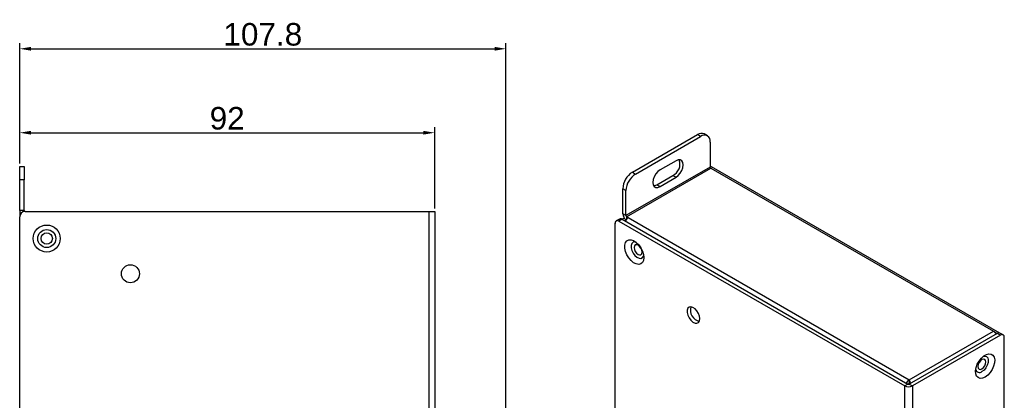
# Model space of a CAD drawing. Header units: millimetres. Extents: x 225 to 1127, y -1473 to -1207.
# Tile 3 of 3: x 905 to 1123, y -1305 to -1220. Entities that reach past the tile are written whole.
import ezdxf

# ---------------------------------------------------------------- set-up
doc = ezdxf.new("R2010")
doc.units = ezdxf.units.MM
doc.header["$PDSIZE"] = -1
doc.styles.get("Standard").update_dxf_attribs({"font": 'arial.ttf', "height": 5})
doc.dimstyles.new('ISO-25', dxfattribs={"dimtxt": 5, "dimasz": 2.5, "dimexe": 1.25, "dimexo": 0.625, "dimtad": 1, "dimdec": 1, "dimdsep": 46, "dimtxsty": 'Standard', "dimcen": 2.5, "dimadec": 0, "dimazin": 0, "dimtfac": 1, "dimtdec": 1, "dimtmove": 0, "dimatfit": 3, "dimfxl": 1, "dimarcsym": 0})

# ---------------------------------------------------------------- blocks, each defined once
blk = doc.blocks.new('*D31')
at = {"color": 0, "lineweight": -2}
for p, q in [((904.72, -1251.97), (904.72, -1243.88)), ((996.72, -1261.97), (996.72, -1243.88)), ((907.22, -1245.13), (994.22, -1245.13))]:
    blk.add_line(p, q, dxfattribs=at)
at = {"color": 0}
for points in [[(907.22, -1244.71), (907.22, -1245.54), (904.72, -1245.13)], [(994.22, -1244.71), (994.22, -1245.54), (996.72, -1245.13)]]:
    blk.add_solid(points, dxfattribs=at)
at = {"layer": 'Defpoints', "color": 0}
for p in [(996.72, -1245.13), (904.72, -1252.6), (996.72, -1262.6)]:
    blk.add_point(p, dxfattribs=at)
at = {"color": 0, "insert": (950.72, -1241.95), "char_height": 5, "attachment_point": 5}
blk.add_mtext('92', dxfattribs=at)
blk = doc.blocks.new('*D32')
at = {"color": 0, "lineweight": -2}
for p, q in [((904.72, -1251.97), (904.72, -1225.25)), ((907.22, -1226.5), (1010.02, -1226.5)), ((1012.52, -1318.85), (1012.52, -1225.25))]:
    blk.add_line(p, q, dxfattribs=at)
at = {"color": 0}
for points in [[(907.22, -1226.08), (907.22, -1226.92), (904.72, -1226.5)], [(1010.02, -1226.08), (1010.02, -1226.92), (1012.52, -1226.5)]]:
    blk.add_solid(points, dxfattribs=at)
at = {"layer": 'Defpoints', "color": 0}
for p in [(1012.52, -1226.5), (904.72, -1252.6), (1012.52, -1319.47)]:
    blk.add_point(p, dxfattribs=at)
at = {"color": 0, "insert": (958.62, -1223.32), "char_height": 5, "attachment_point": 5}
blk.add_mtext('107.8', dxfattribs=at)

msp = doc.modelspace()

# ---------------------------------------------------------------- linework, layer by layer
at = {"color": 7, "linetype": 'Continuous', "lineweight": 25}
for p, q in [((1040.55, -1253.88), (1054.97, -1245.55)), ((1041.25, -1254.29), (1055.68, -1245.96)), ((1055.68, -1245.96), (1054.97, -1245.55)), ((1057.18, -1245.81), (1056.47, -1245.4)), ((1057.8, -1247.19), (1057.8, -1252.74)), ((904.72, -1252.6), (905.72, -1252.6)), ((904.72, -1255.6), (904.72, -1252.6)), ((905.72, -1252.6), (905.72, -1255.6)), ((1057.8, -1252.74), (1039.13, -1263.52)), ((1050.23, -1251.35), (1046.7, -1253.39)), ((1058.11, -1252.68), (1057.8, -1252.56)), ((1122.04, -1289.58), (1058.12, -1252.68)), ((1039.27, -1263.76), (1057.94, -1252.98)), ((1040.55, -1253.88), (1041.25, -1254.29)), ((1045.99, -1256.66), (1049.53, -1254.62)), ((1046.7, -1257.07), (1050.23, -1255.02)), ((1049.53, -1254.62), (1050.23, -1255.02)), ((1057.94, -1252.98), (1120.59, -1289.15)), ((904.72, -1262.4), (904.72, -1255.6)), ((905.72, -1255.6), (904.72, -1255.6)), ((905.72, -1262.4), (905.72, -1255.6)), ((1045.99, -1256.66), (1046.7, -1257.07)), ((1039.13, -1257.96), (1038.42, -1257.55)), ((1038.42, -1263.11), (1038.42, -1257.55)), ((1039.13, -1263.52), (1039.13, -1257.96)), ((905.72, -1262.4), (904.72, -1262.4)), ((904.72, -1262.6), (904.74, -1262.6)), ((904.72, -1262.6), (904.72, -1263.6)), ((904.74, -1263.6), (904.72, -1263.6)), ((904.72, -1399.4), (904.72, -1263.8)), ((905.92, -1262.6), (995.52, -1262.6)), ((995.52, -1400.6), (995.52, -1262.6)), ((995.52, -1262.6), (996.72, -1262.6)), ((996.72, -1262.6), (996.72, -1400.6)), ((1039.13, -1263.52), (1038.42, -1263.11)), ((1039.27, -1263.76), (1039.63, -1263.97)), ((1036.73, -1375.95), (1036.73, -1265.23)), ((1037.68, -1264.27), (1036.98, -1264.68)), ((1038.28, -1264.33), (1037.58, -1264.74)), ((1037.58, -1264.74), (1100.93, -1301.32)), ((1038.75, -1264.06), (1038.28, -1264.33)), ((1038.28, -1264.33), (1101.64, -1300.91)), ((1039.63, -1263.97), (1101.92, -1299.93)), ((1101.92, -1299.93), (1120.59, -1289.15)), ((1121.44, -1289.64), (1101.92, -1300.91)), ((1120.59, -1289.15), (1121.44, -1289.64)), ((1122.15, -1290.05), (1121.44, -1289.64)), ((1122.75, -1289.99), (1122.04, -1289.58)), ((1122.15, -1290.05), (1102.63, -1301.32)), ((1122.99, -1343.04), (1122.99, -1290.54)), ((1101.64, -1300.91), (1100.93, -1301.32)), ((1101.92, -1300.28), (1101.92, -1299.93)), ((1101.92, -1300.91), (1102.63, -1301.32)), ((1100.93, -1414), (1100.93, -1301.32)), ((1102.63, -1301.32), (1102.63, -1414))]:
    msp.add_line(p, q, dxfattribs=at)
at = {"color": 8, "linetype": 'Continuous', "lineweight": 25}
msp.add_line((1039.27, -1263.76), (1039.27, -1264.27), dxfattribs=at)
at = {"color": 7, "linetype": 'Continuous', "lineweight": 25, "flags": 128}
for points in [[(1050.23, -1255.02), (1050.72, -1254.65), (1051.17, -1254.13), (1051.52, -1253.52), (1051.75, -1252.88), (1051.82, -1252.27), (1051.75, -1251.75), (1051.52, -1251.36), (1051.17, -1251.16), (1050.72, -1251.16), (1050.23, -1251.35)], [(1046.7, -1253.39), (1046.21, -1253.76), (1045.76, -1254.28), (1045.41, -1254.89), (1045.18, -1255.53), (1045.11, -1256.15), (1045.18, -1256.67), (1045.41, -1257.05), (1045.76, -1257.25), (1046.21, -1257.26), (1046.7, -1257.07)], [(1045.28, -1256.87), (1045.5, -1256.85), (1045.99, -1256.66)], [(1043.09, -1272.82), (1043.01, -1273.44), (1042.78, -1273.92), (1042.42, -1274.22), (1041.95, -1274.34), (1041.4, -1274.25), (1040.83, -1273.96), (1040.26, -1273.5), (1039.75, -1272.89), (1039.32, -1272.19), (1039.02, -1271.45), (1038.87, -1270.72), (1038.87, -1270.05), (1039.02, -1269.5), (1039.32, -1269.1), (1039.75, -1268.89), (1040.26, -1268.88), (1040.83, -1269.07), (1041.4, -1269.45), (1041.95, -1269.99), (1042.42, -1270.64), (1042.78, -1271.37), (1043.01, -1272.12), (1043.09, -1272.82)], [(1041.36, -1269.42), (1041.11, -1269.37), (1040.72, -1269.44), (1040.43, -1269.7), (1040.28, -1270.12), (1040.28, -1270.65), (1040.43, -1271.25), (1040.72, -1271.84), (1041.11, -1272.36), (1041.56, -1272.75), (1042.02, -1272.97), (1042.45, -1273), (1042.79, -1272.84), (1043.01, -1272.49), (1043.06, -1272.35)], [(1041.82, -1272.13), (1042.16, -1272.25), (1042.44, -1272.19), (1042.63, -1271.97), (1042.7, -1271.62), (1042.63, -1271.19), (1042.44, -1270.75), (1042.16, -1270.36), (1041.82, -1270.09), (1041.48, -1269.97), (1041.19, -1270.03), (1041, -1270.25), (1040.93, -1270.6), (1041, -1271.03), (1041.19, -1271.47), (1041.48, -1271.86), (1041.82, -1272.13)], [(1055.51, -1286.38), (1055.43, -1285.81), (1055.21, -1285.21), (1054.87, -1284.64), (1054.44, -1284.18), (1053.98, -1283.87), (1053.53, -1283.74), (1053.14, -1283.81), (1052.85, -1284.07), (1052.7, -1284.49), (1052.7, -1285.03), (1052.85, -1285.62), (1053.14, -1286.21), (1053.53, -1286.73), (1053.98, -1287.13), (1054.44, -1287.35), (1054.87, -1287.38), (1055.21, -1287.21), (1055.43, -1286.87), (1055.51, -1286.38)], [(1118.75, -1299.36), (1118.18, -1299.6), (1117.65, -1299.64), (1117.2, -1299.47), (1116.87, -1299.12), (1116.67, -1298.6), (1116.64, -1297.96), (1116.75, -1297.24), (1117.02, -1296.5), (1117.41, -1295.78), (1117.91, -1295.15), (1118.46, -1294.65), (1119.04, -1294.31), (1119.6, -1294.17), (1120.09, -1294.23), (1120.48, -1294.49), (1120.75, -1294.93), (1120.87, -1295.52), (1120.83, -1296.21), (1120.64, -1296.95), (1120.3, -1297.68), (1119.85, -1298.36), (1119.32, -1298.94), (1118.75, -1299.36)], [(1118.04, -1295.48), (1117.71, -1295.75), (1117.42, -1296.14), (1117.23, -1296.58), (1117.16, -1297.01), (1117.23, -1297.36), (1117.42, -1297.58), (1117.71, -1297.64), (1118.04, -1297.52), (1118.38, -1297.25), (1118.67, -1296.86), (1118.86, -1296.42), (1118.93, -1295.99), (1118.86, -1295.64), (1118.67, -1295.42), (1118.38, -1295.36), (1118.04, -1295.48)], [(1118.36, -1294.72), (1118.72, -1294.67), (1119.08, -1294.79), (1119.34, -1295.1), (1119.45, -1295.55), (1119.42, -1296.11), (1119.23, -1296.71), (1118.91, -1297.29), (1118.5, -1297.78), (1118.04, -1298.13)]]:
    msp.add_lwpolyline(points, dxfattribs=at)
at = {"color": 7, "linetype": 'Continuous', "lineweight": 25}
for centre, radius in [((910.72, -1268.6), 3), ((910.72, -1268.6), 2), ((910.72, -1268.6), 1.25), ((929.28, -1276.42), 2)]:
    msp.add_circle(centre, radius, dxfattribs=at)
for centre, radius, start, end in [((1055.85, -1246.78), 1.51, 65.693, 125.6176), ((1056.51, -1246.98), 1.31, 350.7859, 129.2034), ((1048.21, -1252.05), 2.89, 297.1094, 18.4883), ((1058.11, -1252.72), 0.307, 182.607, 237.3942), ((1043.03, -1257.76), 4.61, 122.6054, 177.3946), ((1043.74, -1258.17), 4.61, 122.6054, 177.3946), ((905.92, -1262.4), 1.2, 180, 215.6853), ((905.92, -1263.8), 1.2, 90, 180), ((905.92, -1262.4), 0.2, 180, 270), ((1040.3, -1263.01), 1.88, 182.9279, 230.8555), ((1039.44, -1263.5), 0.307, 182.607, 237.3942), ((1037.24, -1265.15), 0.524, 50.7966, 189.2148), ((1037.93, -1264.82), 0.604, 54.3819, 114.3084), ((1040.6, -1265.49), 1.81, 122.4854, 154.8802), ((1056.01, -1284.46), 2.6, 164.016, 255.9786), ((1119.67, -1290.62), 1.73, 28.8736, 58.0286), ((1121.79, -1290.13), 0.604, 65.6923, 125.6175), ((1122.48, -1290.45), 0.524, 350.7856, 129.2032), ((1117.5, -1297.48), 0.85, 192.1396, 310.1253), ((1102.88, -1301.44), 1.78, 122.2557, 155.1098), ((1101.78, -1300.63), 0.307, 242.6101, 297.3893), ((1101.78, -1299.68), 1.84, 242.6096, 297.3903)]:
    msp.add_arc(centre, radius, start, end, dxfattribs=at)
for points, knots in [([(1101.92, -1300.28), (1101.92, -1300.34), (1101.92, -1300.44), (1101.89, -1300.6), (1101.84, -1300.77), (1101.76, -1300.88), (1101.72, -1300.93)], [0, 0, 0, 0, 0.274491, 0.440327, 0.689622, 1, 1, 1, 1]), ([(1101.92, -1299.93), (1101.96, -1300.04), (1102.03, -1300.27), (1102.1, -1300.6), (1102.1, -1300.8), (1102.1, -1300.81)], [0, 0, 0, 0, 0.458356, 0.96764, 1, 1, 1, 1])]:
    msp.add_open_spline(points, degree=3, knots=knots, dxfattribs=at)

# ---------------------------------------------------------------- dimensions: what is measured, and where the dimension line sits
for base, p2, picture, middle in [((1012.52, -1226.5), (1012.52, -1319.47), '*D32', (958.62, -1223.32)), ((996.72, -1245.13), (996.72, -1262.6), '*D31', (950.72, -1241.95))]:
    dim = msp.add_linear_dim(base=base, p1=(904.72, -1252.6), p2=p2, dimstyle='ISO-25')
    dim.commit()
    dim.dimension.update_dxf_attribs({"geometry": picture, "text_midpoint": middle})

doc.saveas('drawing.dxf')
